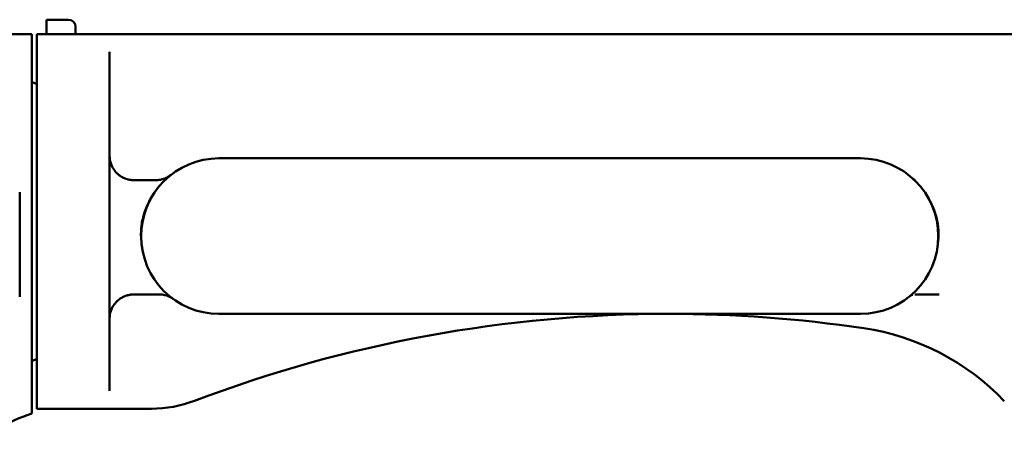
# Model space of a CAD drawing. Header units: millimetres. Extents: x 0 to 8400, y 0 to 5940.
# Tile 11 of 14: x 4037 to 4442, y 3526 to 3700. Entities that reach past the tile are written whole.
import ezdxf

# ---------------------------------------------------------------- set-up
doc = ezdxf.new("R2010")
doc.units = ezdxf.units.MM
doc.header["$LTSCALE"] = 20
doc.layers.add('可見 (ISO)', color=7, linetype='Continuous', lineweight=50)

msp = doc.modelspace()

# ---------------------------------------------------------------- linework, layer by layer
at = {"layer": '可見 (ISO)'}
for p, q in [((4048.28, 3700.28), (4048.28, 3699.6)), ((4057.28, 3700.28), (4048.28, 3700.28)), ((4048.28, 3699.6), (4048.28, 3694.28)), ((4060.28, 3697.28), (4060.28, 3696.81)), ((4060.28, 3694.28), (4060.28, 3696.81)), ((4042.28, 3694.28), (4006.28, 3694.28)), ((4042.28, 3694.28), (4042.28, 3663.83)), ((4044.28, 3540.28), (4044.28, 3694.28)), ((4454.28, 3694.28), (4044.28, 3694.28)), ((4074.28, 3687), (4074.28, 3547.57)), ((4044.28, 3673.75), (4042.28, 3674.68)), ((4042.28, 3655.95), (4042.28, 3663.83)), ((4042.28, 3627.65), (4042.28, 3655.95)), ((4074.28, 3644.28), (4074.28, 3644.28)), ((4119.28, 3643.28), (4383.28, 3643.28)), ((4084.28, 3634.28), (4090.43, 3634.28)), ((4405.62, 3634.28), (4405.53, 3634.28)), ((4405.62, 3634.28), (4405.62, 3634.28)), ((4037.28, 3629.28), (4037.28, 3586.28)), ((4042.28, 3627.65), (4042.28, 3590.51)), ((4042.28, 3590.51), (4042.28, 3568.4)), ((4092.7, 3587.28), (4084.28, 3587.28)), ((4405.65, 3587.28), (4405.65, 3587.28)), ((4405.65, 3587.28), (4405.65, 3587.28)), ((4409.86, 3587.28), (4415.6, 3587.28)), ((4383.28, 3579.28), (4119.28, 3579.28)), ((4042.28, 3568.4), (4042.28, 3559.19)), ((4044.28, 3560.82), (4042.28, 3559.88)), ((4042.28, 3559.19), (4042.28, 3540.18)), ((4042.28, 3540.18), (4042.28, 3538.3)), ((4042.28, 3538.27), (4042.28, 3538.3)), ((4091.49, 3540.28), (4044.28, 3540.28))]:
    msp.add_line(p, q, dxfattribs=at)
for centre, radius, start, end in [((4057.28, 3697.28), 3, 0, 90), ((4119.28, 3611.28), 32, 90, 270), ((4383.28, 3611.28), 32, 270, 90), ((4304.28, 3029.28), 550, 90, 110.7718), ((4304.28, 3029.28), 550, 81.6022, 90), ((4370, 3474.46), 100, 43.5761, 81.6022), ((4091.49, 3590.28), 50, 269.9999, 290.7719)]:
    msp.add_arc(centre, radius, start, end, dxfattribs=at)
for centre, major_axis, ratio, start_param, end_param in [((4077.46, 3631.14), (2.15, 4.3), 0.1242, 6.280469, 6.280471), ((4093.11, 3644.29), (6.39, -7.85), 0.343842, 6.27771, 6.277712), ((4077.45, 3590.43), (2.16, -4.31), 0.262947, 0.005753, 0.005755), ((4094.66, 3592.31), (-0.04, -5.03), 0.177962, 0.001451, 0.001453), ((4405.65, 3592.31), (0, -5.03), 0.448595, 0.000097, 0.000101)]:
    msp.add_ellipse(centre, major_axis=major_axis, ratio=ratio, start_param=start_param, end_param=end_param, dxfattribs=at)
for points, knots in [([(4074.28, 3644.28), (4074.28, 3643.11), (4074.49, 3641.94), (4075.21, 3639.96), (4075.66, 3639.11), (4076.25, 3638.33)], [0, 0, 0, 0, 0.3908707, 0.3908707, 0.7013198, 0.7013198, 0.7013198, 0.7013198]), ([(4079.57, 3635.46), (4079.33, 3635.59), (4079.08, 3635.74), (4078.81, 3635.91), (4078.67, 3636), (4078.53, 3636.1), (4078.38, 3636.21), (4078.31, 3636.26), (4078.24, 3636.31), (4078.16, 3636.37), (4078.12, 3636.4), (4078.09, 3636.43), (4078.05, 3636.46), (4078.03, 3636.47), (4078.01, 3636.49), (4077.99, 3636.5), (4077.98, 3636.51), (4077.98, 3636.52), (4077.97, 3636.53), (4077.96, 3636.53), (4077.96, 3636.53), (4077.95, 3636.54), (4077.95, 3636.54), (4077.94, 3636.55), (4077.94, 3636.55), (4077.79, 3636.67), (4077.62, 3636.82), (4077.44, 3636.99), (4077.35, 3637.07), (4077.25, 3637.17), (4077.15, 3637.27), (4077, 3637.42), (4076.85, 3637.58), (4076.69, 3637.77), (4076.62, 3637.86), (4076.54, 3637.95), (4076.46, 3638.05), (4076.42, 3638.1), (4076.38, 3638.15), (4076.34, 3638.21), (4076.32, 3638.23), (4076.3, 3638.26), (4076.28, 3638.28), (4076.27, 3638.3), (4076.26, 3638.31), (4076.25, 3638.33)], [0.0079879, 0.0079879, 0.0079879, 0.0079879, 0.125, 0.125, 0.125, 0.1875, 0.1875, 0.1875, 0.21875, 0.21875, 0.21875, 0.234375, 0.234375, 0.234375, 0.2421875, 0.2421875, 0.2421875, 0.2460937, 0.2460937, 0.2460937, 0.2480469, 0.2480469, 0.2480469, 0.25, 0.25, 0.25, 0.3327468, 0.3327468, 0.3327468, 0.375, 0.375, 0.375, 0.4375, 0.4375, 0.4375, 0.46875, 0.46875, 0.46875, 0.484375, 0.484375, 0.484375, 0.4921875, 0.4921875, 0.4921875, 0.4963659, 0.4963659, 0.4963659, 0.4963659]), ([(4084.28, 3634.28), (4084.02, 3634.28), (4083.41, 3634.31), (4082.46, 3634.43), (4081.44, 3634.68), (4080.48, 3635.01), (4079.89, 3635.29), (4079.61, 3635.44)], [0, 0, 0, 0, 0.161605, 0.37352, 0.589296, 0.807013, 1, 1, 1, 1]), ([(4095.28, 3634.48), (4095.16, 3634.46), (4095.04, 3634.43), (4094.92, 3634.41), (4094.86, 3634.4), (4094.8, 3634.4), (4094.75, 3634.39), (4094.72, 3634.38), (4094.69, 3634.38), (4094.66, 3634.38), (4094.65, 3634.37), (4094.64, 3634.37), (4094.62, 3634.37), (4094.61, 3634.37), (4094.6, 3634.37), (4094.58, 3634.36), (4094.13, 3634.31), (4093.72, 3634.28), (4093.37, 3634.28)], [0.6251224, 0.6251224, 0.6251224, 0.6251224, 0.6875, 0.6875, 0.6875, 0.71875, 0.71875, 0.71875, 0.734375, 0.734375, 0.734375, 0.7421875, 0.7421875, 0.7421875, 0.75, 0.75, 0.75, 0.9844752, 0.9844752, 0.9844752, 0.9844752]), ([(4099.12, 3636.15), (4099, 3636.06), (4098.87, 3635.97), (4098.73, 3635.89), (4098.59, 3635.79), (4098.44, 3635.7), (4098.28, 3635.61), (4098.2, 3635.56), (4098.11, 3635.52), (4098.03, 3635.47), (4097.99, 3635.45), (4097.94, 3635.43), (4097.9, 3635.4), (4097.88, 3635.39), (4097.85, 3635.38), (4097.83, 3635.37), (4097.82, 3635.36), (4097.81, 3635.36), (4097.8, 3635.35), (4097.79, 3635.35), (4097.79, 3635.35), (4097.78, 3635.34), (4097.78, 3635.34), (4097.77, 3635.34), (4097.77, 3635.34), (4097.77, 3635.34), (4097.76, 3635.33), (4097.76, 3635.33), (4097.69, 3635.3), (4097.62, 3635.26), (4097.55, 3635.23)], [0.0655211, 0.0655211, 0.0655211, 0.0655211, 0.125, 0.125, 0.125, 0.1875, 0.1875, 0.1875, 0.21875, 0.21875, 0.21875, 0.234375, 0.234375, 0.234375, 0.2421875, 0.2421875, 0.2421875, 0.2460938, 0.2460938, 0.2460938, 0.2480469, 0.2480469, 0.2480469, 0.2490234, 0.2490234, 0.2490234, 0.25, 0.25, 0.25, 0.2894197, 0.2894197, 0.2894197, 0.2894197]), ([(4404.71, 3635.05), (4404.71, 3635.04), (4404.72, 3635.04), (4404.73, 3635.03), (4404.73, 3635.03), (4404.74, 3635.02), (4404.74, 3635.02), (4404.75, 3635.01), (4404.76, 3635), (4404.76, 3635), (4404.77, 3634.99), (4404.79, 3634.98), (4404.81, 3634.96), (4404.82, 3634.95), (4404.83, 3634.94), (4404.83, 3634.94), (4404.85, 3634.92), (4404.88, 3634.9), (4404.92, 3634.86), (4404.94, 3634.84), (4404.98, 3634.81), (4404.99, 3634.8), (4405, 3634.79), (4405, 3634.79), (4405.21, 3634.61), (4405.41, 3634.44), (4405.62, 3634.28)], [0, 0, 0, 0, 0.03125, 0.03125, 0.0625, 0.0625, 0.09375, 0.109375, 0.109375, 0.125, 0.125, 0.1875, 0.21875, 0.234375, 0.234375, 0.25, 0.25, 0.375, 0.375, 0.4375, 0.46875, 0.484375, 0.484375, 0.5, 0.5, 0.9998888, 0.9998888, 0.9998888, 0.9998888]), ([(4091.31, 3626.82), (4090.34, 3625.07), (4089.48, 3623.27), (4088.44, 3620.37), (4088.13, 3619.34), (4087.68, 3617.38), (4087.51, 3616.47), (4087.4, 3615.55)], [0.000001, 0.000001, 0.000001, 0.000001, 0.600743, 0.600743, 0.924511, 0.924511, 1.202054, 1.202054, 1.202054, 1.202054]), ([(4414.95, 3616.93), (4414.64, 3618.68), (4414.15, 3620.36), (4412.88, 3623.68), (4412.11, 3625.27), (4411.25, 3626.82)], [0.000001, 0.000001, 0.000001, 0.000001, 0.533785, 0.533785, 1.066818, 1.066818, 1.066818, 1.066818]), ([(4087.4, 3615.55), (4087.31, 3614.88), (4087.26, 3614.21), (4087.18, 3612.73), (4087.18, 3611.92), (4087.25, 3609.64), (4087.4, 3608.18), (4087.61, 3606.71)], [0.000001, 0.000001, 0.000001, 0.000001, 0.202838, 0.202838, 0.4443952, 0.4443952, 0.8877739, 0.8877739, 0.8877739, 0.8877739]), ([(4414.95, 3606.73), (4415.2, 3608.43), (4415.36, 3610.11), (4415.38, 3612.75), (4415.35, 3613.68), (4415.19, 3615.39), (4415.09, 3616.16), (4414.95, 3616.93)], [0.000001, 0.000001, 0.000001, 0.000001, 0.516841, 0.516841, 0.798081, 0.798081, 1.033089, 1.033089, 1.033089, 1.033089]), ([(4074.78, 3580.39), (4074.95, 3580.92), (4075.15, 3581.4), (4075.37, 3581.82), (4075.48, 3582.04), (4075.59, 3582.24), (4075.71, 3582.43), (4075.77, 3582.53), (4075.82, 3582.62), (4075.88, 3582.71), (4075.91, 3582.76), (4075.94, 3582.8), (4075.97, 3582.84), (4075.98, 3582.86), (4076, 3582.89), (4076.01, 3582.91), (4076.02, 3582.92), (4076.03, 3582.93), (4076.03, 3582.94), (4076.04, 3582.94), (4076.04, 3582.95), (4076.04, 3582.95), (4076.05, 3582.96), (4076.05, 3582.96), (4076.05, 3582.97), (4076.35, 3583.39), (4076.65, 3583.76), (4076.94, 3584.08), (4077.09, 3584.24), (4077.24, 3584.38), (4077.38, 3584.52), (4077.45, 3584.59), (4077.52, 3584.65), (4077.59, 3584.71), (4077.62, 3584.74), (4077.66, 3584.77), (4077.69, 3584.8), (4077.71, 3584.82), (4077.72, 3584.83), (4077.74, 3584.85), (4077.75, 3584.86), (4077.76, 3584.86), (4077.77, 3584.87), (4077.77, 3584.88), (4077.78, 3584.88), (4077.79, 3584.89), (4078.38, 3585.4), (4078.98, 3585.78), (4079.52, 3586.08), (4079.53, 3586.08), (4079.54, 3586.09), (4079.56, 3586.1)], [0.2558612, 0.2558612, 0.2558612, 0.2558612, 0.375, 0.375, 0.375, 0.4375, 0.4375, 0.4375, 0.46875, 0.46875, 0.46875, 0.484375, 0.484375, 0.484375, 0.4921875, 0.4921875, 0.4921875, 0.4960938, 0.4960938, 0.4960938, 0.4980469, 0.4980469, 0.4980469, 0.5, 0.5, 0.5, 0.625, 0.625, 0.625, 0.6875, 0.6875, 0.6875, 0.71875, 0.71875, 0.71875, 0.734375, 0.734375, 0.734375, 0.7421875, 0.7421875, 0.7421875, 0.7460938, 0.7460938, 0.7460938, 0.75, 0.75, 0.75, 0.9860566, 0.9860566, 0.9860566, 0.9915566, 0.9915566, 0.9915566, 0.9915566]), ([(4079.61, 3586.13), (4079.75, 3586.2), (4080.07, 3586.36), (4080.59, 3586.58), (4081.18, 3586.8), (4081.79, 3586.97), (4082.42, 3587.11), (4083.07, 3587.22), (4083.7, 3587.27), (4084.11, 3587.28), (4084.28, 3587.28)], [0, 0, 0, 0, 0.098905, 0.22816, 0.358722, 0.488433, 0.619212, 0.753649, 0.894388, 1, 1, 1, 1]), ([(4094.69, 3587.28), (4094.88, 3587.28), (4095.07, 3587.27), (4095.27, 3587.26), (4095.47, 3587.25), (4095.67, 3587.23), (4095.88, 3587.2)], [0.0146337, 0.0146337, 0.0146337, 0.0146337, 0.1337602, 0.1337602, 0.1337602, 0.2480078, 0.2480078, 0.2480078, 0.2480078]), ([(4099.44, 3586.04), (4099.68, 3585.91), (4099.9, 3585.78), (4100.1, 3585.65), (4100.24, 3585.56), (4100.37, 3585.47), (4100.49, 3585.38)], [0.8236763, 0.8236763, 0.8236763, 0.8236763, 0.9290711, 0.9290711, 0.9290711, 1, 1, 1, 1]), ([(4403.64, 3586.6), (4403.76, 3586.7), (4403.89, 3586.79), (4404.07, 3586.89), (4404.12, 3586.92), (4404.25, 3586.99), (4404.34, 3587.03), (4404.54, 3587.11), (4404.65, 3587.15), (4404.76, 3587.18)], [0, 0, 0, 0, 0.379467, 0.379467, 0.5, 0.5, 0.737992, 0.737992, 1, 1, 1, 1]), ([(4042.28, 3538.27), (4037.21, 3536.78), (4032.3, 3534.42), (4025.83, 3529.89), (4023.83, 3528.24), (4021.98, 3526.45)], [0, 0, 0, 0, 1.609316, 1.609316, 2.388709, 2.388709, 2.388709, 2.388709])]:
    msp.add_open_spline(points, degree=3, knots=knots, dxfattribs=at)
for points in [[(4079.57, 3635.46), (4079.58, 3635.45), (4079.6, 3635.45), (4079.61, 3635.44)], [(4095.28, 3634.48), (4096.11, 3634.65), (4096.86, 3634.91), (4097.55, 3635.23)], [(4099.12, 3636.15), (4099.24, 3636.23), (4099.36, 3636.32), (4099.47, 3636.42)], [(4099.48, 3636.43), (4099.48, 3636.42), (4099.48, 3636.42), (4099.47, 3636.42)], [(4090.43, 3634.28), (4091.41, 3634.28), (4092.37, 3634.28), (4093.3, 3634.28)], [(4093.3, 3634.28), (4093.3, 3634.28), (4093.3, 3634.28), (4093.3, 3634.28)], [(4093.3, 3634.28), (4093.32, 3634.28), (4093.34, 3634.28), (4093.37, 3634.28)], [(4079.61, 3586.13), (4079.59, 3586.12), (4079.57, 3586.11), (4079.56, 3586.1)], [(4094.62, 3587.28), (4094.01, 3587.28), (4093.37, 3587.28), (4092.7, 3587.28)], [(4094.69, 3587.28), (4094.67, 3587.28), (4094.64, 3587.28), (4094.62, 3587.28)], [(4099.44, 3586.04), (4098.4, 3586.62), (4097.2, 3587.03), (4095.88, 3587.2)], [(4407.27, 3587.28), (4406.69, 3587.28), (4406.15, 3587.28), (4405.65, 3587.28)], [(4409.59, 3587.28), (4408.81, 3587.28), (4408.02, 3587.28), (4407.27, 3587.28)], [(4409.86, 3587.28), (4409.77, 3587.28), (4409.68, 3587.28), (4409.59, 3587.28)], [(4074.78, 3580.39), (4074.46, 3579.44), (4074.29, 3578.42), (4074.28, 3577.42)], [(4074.28, 3577.28), (4074.28, 3577.33), (4074.28, 3577.37), (4074.28, 3577.42)]]:
    msp.add_open_spline(points, degree=3, dxfattribs=at)

doc.saveas('drawing.dxf')
